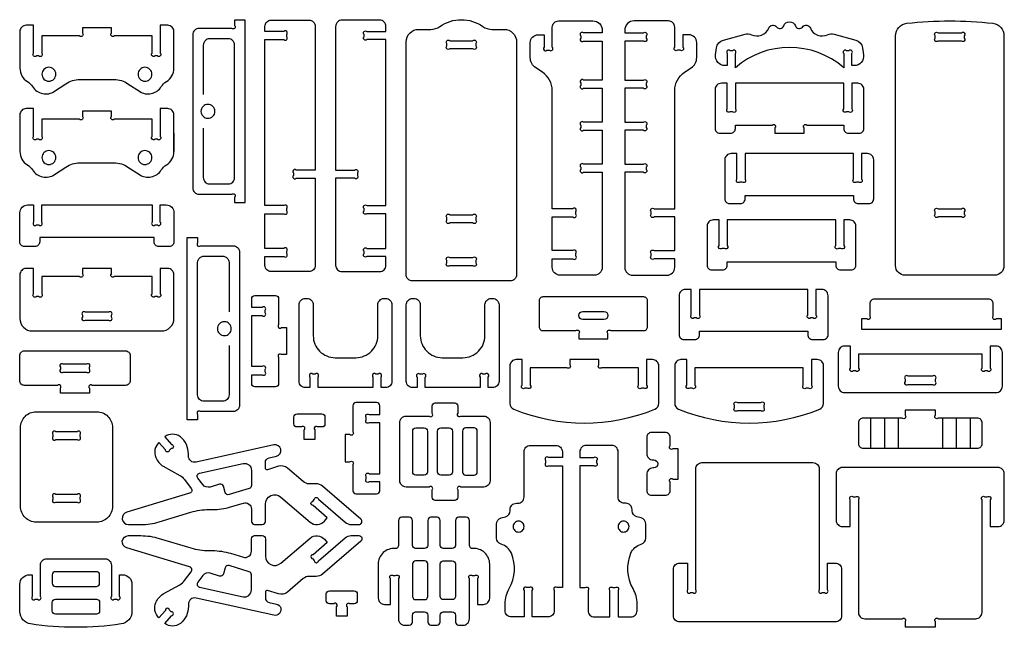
# Model space of a CAD drawing. Extents: x 633.3 to 693.7, y -15.6 to 60.
# Tile 2 of 2: x 633.3 to 693.7, y 22.7 to 60. Entities that reach past the tile are written whole.
import ezdxf

# ---------------------------------------------------------------- set-up
doc = ezdxf.new("R2010")
doc.units = 0
doc.header["$MEASUREMENT"] = 0
doc.layers.get('DEFPOINTS').update_dxf_attribs({"color": 1, "linetype": 'CONTINUOUS'})
doc.layers.add('KONTUR', color=20, linetype='CONTINUOUS')

msp = doc.modelspace()

# ---------------------------------------------------------------- linework, layer by layer
at = {"layer": 'DEFPOINTS'}
msp.add_lwpolyline([(634.094, 40.897), (642.009, 40.897, 0.414214), (642.779, 41.666), (642.779, 44.347, 0.414214), (642.394, 44.731), (641.94, 44.731), (641.94, 43.183, -1), (641.762, 43.006), (641.617, 43.006, -1), (641.44, 43.183), (641.44, 44.231), (639.117, 44.231, -1), (638.94, 44.408), (638.94, 44.731), (637.164, 44.731), (637.164, 44.408, -1), (636.987, 44.231), (634.664, 44.231), (634.664, 43.183, -1), (634.487, 43.006), (634.341, 43.006, -1), (634.164, 43.183), (634.164, 44.731), (633.709, 44.731, 0.414214), (633.324, 44.347), (633.324, 41.666, 0.414214)], format="xyb", close=True, dxfattribs=at)
at = {"layer": 'KONTUR'}
for points in [[(643.935, 59.081), (643.935, 49.67, 0.414214), (644.32, 49.285), (646.323, 49.285, -1), (646.5, 49.108), (646.5, 48.785), (647.142, 48.785), (647.142, 59.965), (646.5, 59.965), (646.5, 59.643, -1), (646.323, 59.465), (644.32, 59.465, 0.414214)], [(648.357, 48.094), (649.518, 48.094, 1), (649.695, 48.272), (649.695, 48.417, 1), (649.518, 48.594), (648.357, 48.594), (648.357, 58.775), (649.518, 58.775, 1), (649.695, 58.952), (649.695, 59.098, 1), (649.518, 59.275), (648.357, 59.275), (648.357, 59.584, -0.414214), (648.742, 59.969), (651.056, 59.969, -0.414214), (651.44, 59.584), (651.44, 50.769), (650.28, 50.769, 1), (650.103, 50.592), (650.103, 50.446, 1), (650.28, 50.269), (651.44, 50.269), (651.44, 44.924, -0.414214), (651.056, 44.54), (648.742, 44.54, -0.414214), (648.357, 44.924), (648.357, 45.466), (649.518, 45.466, 1), (649.695, 45.644), (649.695, 45.789, 1), (649.518, 45.966), (648.357, 45.966)], [(655.778, 48.094), (654.618, 48.094, -1), (654.441, 48.272), (654.441, 48.417, -1), (654.618, 48.594), (655.778, 48.594), (655.778, 58.775), (654.618, 58.775, -1), (654.441, 58.952), (654.441, 59.098, -1), (654.618, 59.275), (655.778, 59.275), (655.778, 59.584, 0.414214), (655.394, 59.969), (653.08, 59.969, 0.414214), (652.695, 59.584), (652.695, 50.769), (653.856, 50.769, -1), (654.033, 50.592), (654.033, 50.446, -1), (653.856, 50.269), (652.695, 50.269), (652.695, 44.924, 0.414214), (653.08, 44.54), (655.394, 44.54, 0.414214), (655.778, 44.924), (655.778, 45.466), (654.618, 45.466, -1), (654.441, 45.644), (654.441, 45.789, -1), (654.618, 45.966), (655.778, 45.966)], [(657.406, 43.976, -0.414214), (657.021, 44.36), (657.021, 58.636, -0.414214), (657.79, 59.405), (658.539, 59.405, 0.155074), (659.094, 59.581, -0.31779), (661.724, 59.581, 0.155074), (662.279, 59.405), (663.028, 59.405, -0.414214), (663.797, 58.636), (663.797, 44.36, -0.414214), (663.412, 43.976)], [(665.483, 59.073), (665.483, 58.304, 1), (665.66, 58.127), (665.806, 58.127, 1), (665.983, 58.304), (665.983, 59.539, -0.414214), (666.368, 59.924), (668.474, 59.924, -0.414214), (669.051, 59.347), (669.051, 59.191), (667.909, 59.191, 1), (667.732, 59.014), (667.732, 58.868, 1), (667.909, 58.691), (669.051, 58.691), (669.051, 56.288), (667.909, 56.288, 1), (667.732, 56.11), (667.732, 55.965, 1), (667.909, 55.788), (669.051, 55.788), (669.051, 53.711), (667.909, 53.711, 1), (667.732, 53.534), (667.732, 53.388, 1), (667.909, 53.211), (669.051, 53.211), (669.051, 51.135), (667.909, 51.135, 1), (667.732, 50.958), (667.732, 50.812, 1), (667.909, 50.635), (669.051, 50.635), (669.051, 44.801, -0.414214), (668.57, 44.32), (666.464, 44.32, -0.414214), (665.983, 44.801), (665.983, 45.327), (667.251, 45.327, 1), (667.428, 45.504), (667.428, 45.65, 1), (667.251, 45.827), (665.983, 45.827), (665.983, 47.895), (667.251, 47.895, 1), (667.428, 48.072), (667.428, 48.218, 1), (667.251, 48.395), (665.983, 48.395), (665.983, 55.653, 0.252072), (665.378, 56.777), (664.98, 57.039, -0.252072), (664.634, 57.681), (664.634, 58.592, -0.414214), (665.115, 59.073)], [(673.999, 59.073), (673.999, 58.304, -1), (673.822, 58.127), (673.676, 58.127, -1), (673.499, 58.304), (673.499, 59.539, 0.414214), (673.115, 59.924), (671.008, 59.924, 0.414214), (670.431, 59.347), (670.431, 59.191), (671.573, 59.191, -1), (671.751, 59.014), (671.751, 58.868, -1), (671.573, 58.691), (670.431, 58.691), (670.431, 56.288), (671.573, 56.288, -1), (671.751, 56.11), (671.751, 55.965, -1), (671.573, 55.788), (670.431, 55.788), (670.431, 53.711), (671.573, 53.711, -1), (671.751, 53.534), (671.751, 53.388, -1), (671.573, 53.211), (670.431, 53.211), (670.431, 51.135), (671.573, 51.135, -1), (671.751, 50.958), (671.751, 50.812, -1), (671.573, 50.635), (670.431, 50.635), (670.431, 44.801, 0.414214), (670.912, 44.32), (673.019, 44.32, 0.414214), (673.499, 44.801), (673.499, 45.327), (672.232, 45.327, -1), (672.055, 45.504), (672.055, 45.65, -1), (672.232, 45.827), (673.499, 45.827), (673.499, 47.895), (672.232, 47.895, -1), (672.055, 48.072), (672.055, 48.218, -1), (672.232, 48.395), (673.499, 48.395), (673.499, 55.653, -0.252072), (674.104, 56.777), (674.503, 57.039, 0.252072), (674.848, 57.681), (674.848, 58.592, 0.414214), (674.368, 59.073)], [(680.181, 59.617, -0.687577), (680.9, 59.617, 0.578369), (681.329, 59.55, -0.567962), (681.819, 59.48, 0.425793), (682.877, 59.072, -0.176453), (683.27, 59.107), (684.598, 58.751, -0.304748), (685.021, 58.266), (685.076, 57.834, -0.451549), (684.504, 57.184), (684.364, 57.184), (684.364, 57.916, 1), (684.187, 58.093), (684.041, 58.093, 1), (683.864, 57.916), (683.864, 57.051, 0.37485), (677.217, 57.051), (677.217, 57.916, 1), (677.04, 58.093), (676.894, 58.093, 1), (676.717, 57.916), (676.717, 57.184), (676.578, 57.184, -0.451549), (676.005, 57.834), (676.06, 58.266, -0.304748), (676.483, 58.751), (677.811, 59.107, -0.176453), (678.204, 59.072, 0.425793), (679.262, 59.48, -0.567962), (679.752, 59.55, 0.578369)], [(687.624, 44.32, -0.414214), (687.047, 44.897), (687.047, 59.014, -0.382343), (687.732, 59.778, -0.055069), (693.008, 59.778, -0.382343), (693.693, 59.014), (693.693, 44.897, -0.414214), (693.116, 44.32)], [(639.956, 56.068), (640.654, 55.603, 0.422185), (642.001, 55.892, -0.11659), (642.316, 56.203, 0.261966), (642.779, 57.025), (642.779, 59.271, 0.414214), (642.394, 59.655), (641.94, 59.655), (641.94, 57.952, -1), (641.762, 57.775), (641.617, 57.775, -1), (641.44, 57.952), (641.44, 59), (639.117, 59, -1), (638.94, 59.178), (638.94, 59.5), (637.164, 59.5), (637.164, 59.178, -1), (636.987, 59), (634.664, 59), (634.664, 57.952, -1), (634.487, 57.775), (634.341, 57.775, -1), (634.164, 57.952), (634.164, 59.655), (633.709, 59.655, 0.414214), (633.324, 59.271), (633.324, 57.025, 0.261966), (633.787, 56.203, -0.11659), (634.102, 55.892, 0.422185), (635.449, 55.603), (636.147, 56.068, -0.147995), (637, 56.326), (639.103, 56.326, -0.147995)], [(689.654, 59.191), (691.086, 59.191, -1), (691.263, 59.014), (691.263, 58.868, -1), (691.086, 58.691), (689.654, 58.691, -1), (689.477, 58.868), (689.477, 59.014, -1)], [(659.698, 58.711), (661.12, 58.711, -1), (661.297, 58.534), (661.297, 58.388, -1), (661.12, 58.211), (659.698, 58.211, -1), (659.521, 58.388), (659.521, 58.534, -1)], [(635.105, 57.077, 0.414214), (634.679, 56.651, 0.414214), (635.105, 56.225, 0.414214), (635.531, 56.651, 0.414214)], [(640.998, 57.077, 0.414214), (640.572, 56.651, 0.414214), (640.998, 56.225, 0.414214), (641.425, 56.651, 0.414214)], [(677.217, 56.098), (677.217, 54.527, -1), (677.04, 54.349), (676.894, 54.349, -1), (676.717, 54.527), (676.717, 56.098), (676.357, 56.098, 0.414214), (675.973, 55.714), (675.973, 53.319, 0.414214), (676.261, 53.03), (676.929, 53.03, 0.414214), (677.217, 53.319), (677.217, 53.53), (679.471, 53.53, -1), (679.648, 53.353), (679.648, 53.03), (681.433, 53.03), (681.433, 53.353, -1), (681.61, 53.53), (683.864, 53.53), (683.864, 53.319, 0.414214), (684.152, 53.03), (684.82, 53.03, 0.414214), (685.108, 53.319), (685.108, 55.714, 0.414214), (684.724, 56.098), (684.364, 56.098), (684.364, 54.527, -1), (684.187, 54.349), (684.041, 54.349, -1), (683.864, 54.527), (683.864, 56.098)], [(639.956, 50.956), (640.654, 50.491, 0.422185), (642.001, 50.78, -0.11659), (642.316, 51.091, 0.261966), (642.779, 51.912), (642.779, 54.158, 0.414214), (642.394, 54.543), (641.94, 54.543), (641.94, 52.84, -1), (641.762, 52.663), (641.617, 52.663, -1), (641.44, 52.84), (641.44, 53.888), (639.117, 53.888, -1), (638.94, 54.065), (638.94, 54.388), (637.164, 54.388), (637.164, 54.065, -1), (636.987, 53.888), (634.664, 53.888), (634.664, 52.84, -1), (634.487, 52.663), (634.341, 52.663, -1), (634.164, 52.84), (634.164, 54.543), (633.709, 54.543, 0.414214), (633.324, 54.158), (633.324, 51.912, 0.261966), (633.787, 51.091, -0.11659), (634.102, 50.78, 0.422185), (635.449, 50.491), (636.147, 50.956, -0.147995), (637, 51.214), (639.103, 51.214, -0.147995)], [(644.861, 54.802, 0.414214), (644.435, 54.375, 0.414214), (644.861, 53.949, 0.414214), (645.288, 54.375, 0.414214)], [(635.105, 51.965, 0.414214), (634.679, 51.539, 0.414214), (635.105, 51.112, 0.414214), (635.531, 51.539, 0.414214)], [(640.998, 51.965, 0.414214), (640.572, 51.539, 0.414214), (640.998, 51.112, 0.414214), (641.425, 51.539, 0.414214)], [(677.816, 51.785), (677.816, 50.213, -1), (677.638, 50.036), (677.493, 50.036, -1), (677.316, 50.213), (677.316, 51.785), (676.956, 51.785, 0.414214), (676.571, 51.4), (676.571, 49.005, 0.414214), (676.859, 48.717), (677.527, 48.717, 0.414214), (677.816, 49.005), (677.816, 49.217), (684.462, 49.217), (684.462, 49.005, 0.414214), (684.75, 48.717), (685.418, 48.717, 0.414214), (685.707, 49.005), (685.707, 51.4, 0.414214), (685.322, 51.785), (684.962, 51.785), (684.962, 50.213, -1), (684.785, 50.036), (684.639, 50.036, -1), (684.462, 50.213), (684.462, 51.785)], [(634.251, 46.073), (633.613, 46.073, -0.414214), (633.324, 46.361), (633.324, 48.149, -0.414214), (633.805, 48.63), (634.164, 48.63), (634.164, 47.581, 1), (634.341, 47.404), (634.487, 47.404, 1), (634.664, 47.581), (634.664, 48.63), (641.44, 48.63), (641.44, 47.581, 1), (641.617, 47.404), (641.762, 47.404, 1), (641.94, 47.581), (641.94, 48.63), (642.298, 48.63, -0.414214), (642.779, 48.149), (642.779, 46.361, -0.414214), (642.49, 46.073), (641.852, 46.073, -0.414214), (641.564, 46.361), (641.564, 46.625), (634.539, 46.625), (634.539, 46.361, -0.414214)], [(689.654, 48.395), (691.086, 48.395, -1), (691.263, 48.218), (691.263, 48.072, -1), (691.086, 47.895), (689.654, 47.895, -1), (689.477, 48.072), (689.477, 48.218, -1)], [(659.698, 48.03), (661.12, 48.03, -1), (661.297, 47.853), (661.297, 47.707, -1), (661.12, 47.53), (659.698, 47.53, -1), (659.521, 47.707), (659.521, 47.853, -1)], [(676.724, 47.713), (676.724, 46.141, -1), (676.547, 45.964), (676.401, 45.964, -1), (676.224, 46.141), (676.224, 47.713), (675.864, 47.713, 0.414214), (675.48, 47.328), (675.48, 44.933, 0.414214), (675.768, 44.645), (676.436, 44.645, 0.414214), (676.724, 44.933), (676.724, 45.145), (683.371, 45.145), (683.371, 44.933, 0.414214), (683.659, 44.645), (684.327, 44.645, 0.414214), (684.615, 44.933), (684.615, 47.328, 0.414214), (684.231, 47.713), (683.871, 47.713), (683.871, 46.141, -1), (683.694, 45.964), (683.548, 45.964, -1), (683.371, 46.141), (683.371, 47.713)], [(646.795, 45.743), (646.795, 36.332, -0.414214), (646.41, 35.947), (644.407, 35.947, 1), (644.23, 35.77), (644.23, 35.447), (643.589, 35.447), (643.589, 46.628), (644.23, 46.628), (644.23, 46.305, 1), (644.407, 46.128), (646.41, 46.128, -0.414214)], [(661.12, 44.902), (659.698, 44.902, -1), (659.521, 45.079), (659.521, 45.225, -1), (659.698, 45.402), (661.12, 45.402, -1), (661.297, 45.225), (661.297, 45.079, -1)], [(647.547, 41.842), (648.196, 41.842, 1), (648.373, 42.019), (648.373, 42.165, 1), (648.196, 42.342), (647.547, 42.342), (647.547, 42.884, -0.414214), (647.74, 43.076), (649.007, 43.076, -0.414214), (649.199, 42.884), (649.199, 41.287, 1), (649.376, 41.11), (649.675, 41.11), (649.675, 39.445), (649.376, 39.445, 1), (649.199, 39.268), (649.199, 37.672, -0.414214), (649.007, 37.479), (647.74, 37.479, -0.414214), (647.547, 37.672), (647.547, 38.213), (648.196, 38.213, 1), (648.373, 38.39), (648.373, 38.536, 1), (648.196, 38.713), (647.547, 38.713)], [(650.456, 42.505, -0.414214), (650.841, 42.89), (650.936, 42.89, -0.414214), (651.321, 42.505), (651.321, 40.606, 0.414214), (652.667, 39.26), (653.938, 39.26, 0.414214), (655.284, 40.606), (655.284, 42.505, -0.414214), (655.669, 42.89), (655.764, 42.89, -0.414214), (656.148, 42.505), (656.148, 37.806, -0.414214), (655.764, 37.421), (655.484, 37.421), (655.484, 38.07, 1), (655.306, 38.247), (655.161, 38.247, 1), (654.984, 38.07), (654.984, 37.421), (651.621, 37.421), (651.621, 38.07, 1), (651.444, 38.247), (651.298, 38.247, 1), (651.121, 38.07), (651.121, 37.421), (650.841, 37.421, -0.414214), (650.456, 37.806)], [(657.026, 42.505, -0.414214), (657.411, 42.89), (657.506, 42.89, -0.414214), (657.891, 42.505), (657.891, 40.606, 0.414214), (659.237, 39.26), (660.508, 39.26, 0.414214), (661.854, 40.606), (661.854, 42.505, -0.414214), (662.239, 42.89), (662.334, 42.89, -0.414214), (662.719, 42.505), (662.719, 37.806, -0.414214), (662.334, 37.421), (662.054, 37.421), (662.054, 38.07, 1), (661.877, 38.247), (661.731, 38.247, 1), (661.554, 38.07), (661.554, 37.421), (658.191, 37.421), (658.191, 38.07, 1), (658.014, 38.247), (657.868, 38.247, 1), (657.691, 38.07), (657.691, 37.421), (657.411, 37.421, -0.414214), (657.026, 37.806)], [(665.182, 41.149, 0.414214), (665.413, 40.918), (667.435, 40.918, -1), (667.613, 40.741), (667.613, 40.418), (669.398, 40.418), (669.398, 40.741, -1), (669.575, 40.918), (671.598, 40.918, 0.414214), (671.828, 41.149), (671.828, 42.755, 0.414214), (671.598, 42.986), (665.413, 42.986, 0.414214), (665.182, 42.755)], [(675.015, 43.447), (675.015, 41.876, -1), (674.838, 41.698), (674.692, 41.698, -1), (674.515, 41.876), (674.515, 43.447), (674.155, 43.447, 0.414214), (673.77, 43.063), (673.77, 40.668, 0.414214), (674.059, 40.379), (674.726, 40.379, 0.414214), (675.015, 40.668), (675.015, 40.879), (681.661, 40.879), (681.661, 40.668, 0.414214), (681.95, 40.379), (682.617, 40.379, 0.414214), (682.906, 40.668), (682.906, 43.063, 0.414214), (682.521, 43.447), (682.161, 43.447), (682.161, 41.876, -1), (681.984, 41.698), (681.838, 41.698, -1), (681.661, 41.876), (681.661, 43.447)], [(685.459, 42.559), (685.458, 41.812, -1), (685.281, 41.635), (684.959, 41.635), (684.959, 41), (693.54, 41), (693.54, 41.635), (693.217, 41.635, -1), (693.04, 41.812), (693.04, 42.559, 0.414214), (692.751, 42.848), (685.747, 42.848, 0.414214)], [(637.341, 41.568), (638.763, 41.568, 1), (638.94, 41.745), (638.94, 41.867, 1), (638.763, 42.044), (637.341, 42.044, 1), (637.164, 41.867), (637.164, 41.745, 1)], [(667.863, 42.096), (669.148, 42.096, -1), (669.148, 41.596), (667.863, 41.596, -1)], [(645.869, 41.464, 0.414214), (645.443, 41.037, 0.414214), (645.869, 40.611, 0.414214), (646.295, 41.037, 0.414214)], [(683.916, 37.121), (693.21, 37.121, 0.414214), (693.595, 37.506), (693.595, 39.584, 0.414214), (693.21, 39.969), (692.853, 39.969), (692.853, 38.619, -1), (692.676, 38.442), (692.53, 38.442, -1), (692.353, 38.619), (692.353, 39.469), (684.772, 39.469), (684.772, 38.619, -1), (684.595, 38.442), (684.449, 38.442, -1), (684.272, 38.619), (684.272, 39.969), (683.916, 39.969, 0.414214), (683.531, 39.584), (683.531, 37.506, 0.414214)], [(639.801, 37.56), (637.766, 37.56, 1), (637.589, 37.383), (637.589, 37.084), (635.813, 37.084), (635.813, 37.383, 1), (635.636, 37.56), (633.602, 37.56, -0.414214), (633.313, 37.848), (633.313, 39.387, -0.414214), (633.602, 39.675), (639.801, 39.675, -0.414214), (640.089, 39.387), (640.089, 37.848, -0.414214)], [(635.99, 38.379), (637.412, 38.379, 1), (637.589, 38.556), (637.589, 38.678, 1), (637.412, 38.855), (635.99, 38.855, 1), (635.813, 38.678), (635.813, 38.556, 1)], [(671.775, 39.143), (671.775, 37.571, -1), (671.598, 37.394), (671.452, 37.394, -1), (671.275, 37.571), (671.275, 38.643), (669.022, 38.643, -1), (668.845, 38.82), (668.845, 39.143), (667.059, 39.143), (667.059, 38.82, -1), (666.882, 38.643), (664.629, 38.643), (664.629, 37.571, -1), (664.452, 37.394), (664.306, 37.394, -1), (664.129, 37.571), (664.129, 39.143), (663.769, 39.143, 0.414214), (663.384, 38.758), (663.384, 36.451, 0.305092), (663.624, 36.095, 0.195594), (672.28, 36.095, 0.305092), (672.52, 36.451), (672.52, 38.758, 0.414214), (672.135, 39.143)], [(673.733, 36.095, 0.195594), (682.389, 36.095, 0.305092), (682.629, 36.451), (682.629, 38.758, 0.414214), (682.245, 39.143), (681.885, 39.143), (681.885, 37.571, -1), (681.708, 37.394), (681.562, 37.394, -1), (681.385, 37.571), (681.385, 38.643), (674.738, 38.643), (674.738, 37.571, -1), (674.561, 37.394), (674.415, 37.394, -1), (674.238, 37.571), (674.238, 39.143), (673.878, 39.143, 0.414214), (673.494, 38.758), (673.494, 36.451, 0.305092)], [(687.812, 37.621), (689.313, 37.621, 1), (689.49, 37.798), (689.49, 37.944, 1), (689.313, 38.121), (687.812, 38.121, 1), (687.635, 37.944), (687.635, 37.798, 1)], [(655.401, 35.268), (654.752, 35.268, -1), (654.575, 35.445), (654.575, 35.591, -1), (654.752, 35.768), (655.401, 35.768), (655.401, 36.31, 0.414214), (655.209, 36.502), (653.942, 36.502, 0.414214), (653.749, 36.31), (653.749, 34.713, -1), (653.572, 34.536), (653.273, 34.536), (653.273, 32.871), (653.572, 32.871, -1), (653.749, 32.694), (653.749, 31.098, 0.414214), (653.942, 30.905), (655.209, 30.905, 0.414214), (655.401, 31.098), (655.401, 31.639), (654.752, 31.639, -1), (654.575, 31.816), (654.575, 31.962, -1), (654.752, 32.139), (655.401, 32.139)], [(658.807, 30.502, -0.414214), (658.615, 30.695), (658.615, 31.144, 1), (658.438, 31.321), (657.02, 31.321, -0.414214), (656.636, 31.706), (656.636, 35.289, -0.414214), (657.02, 35.673), (658.438, 35.673, 1), (658.615, 35.85), (658.615, 36.3, -0.414214), (658.807, 36.492), (659.999, 36.492, -0.414214), (660.192, 36.3), (660.192, 35.85, 1), (660.369, 35.673), (661.786, 35.673, -0.414214), (662.17, 35.289), (662.17, 31.706, -0.414214), (661.786, 31.321), (660.369, 31.321, 1), (660.192, 31.144), (660.192, 30.695, -0.414214), (659.999, 30.502)], [(677.346, 36.507), (678.777, 36.507, -1), (678.954, 36.33), (678.954, 36.184, -1), (678.777, 36.007), (677.346, 36.007, -1), (677.169, 36.184), (677.169, 36.33, -1)], [(638.045, 35.941, -0.414214), (639.006, 34.98), (639.006, 30.131, -0.414214), (638.045, 29.17), (634.325, 29.17, -0.414214), (633.364, 30.131), (633.364, 34.98, -0.414214), (634.325, 35.941)], [(651.85, 35.007), (651.587, 35.007, 1), (651.41, 34.83), (651.41, 34.24), (650.769, 34.24), (650.769, 34.83, 1), (650.592, 35.007), (650.33, 35.007, -0.414214), (650.137, 35.199), (650.137, 35.613, -0.414214), (650.33, 35.805), (651.85, 35.805, -0.414214), (652.042, 35.613), (652.042, 35.199, -0.414214)], [(692.065, 33.699, 0.414214), (692.353, 33.987), (692.353, 35.258, 0.414214), (692.065, 35.546), (689.667, 35.546, -1), (689.49, 35.723), (689.49, 36.046), (687.635, 36.046), (687.635, 35.723, -1), (687.458, 35.546), (685.061, 35.546, 0.414214), (684.772, 35.258), (684.772, 33.987, 0.414214), (685.061, 33.699)], [(635.53, 34.237), (636.84, 34.237, 1), (637.017, 34.414), (637.017, 34.536, 1), (636.84, 34.713), (635.53, 34.713, 1), (635.353, 34.536), (635.353, 34.414, 1)], [(643.666, 33.356, 0.224783), (643.172, 34.405, 0.332024), (642.213, 34.405), (642.626, 33.936, -1), (642.61, 33.686), (642.5, 33.59, -1), (642.25, 33.606), (641.855, 34.055, 0.318462), (641.663, 33.125, 0.133666), (642.111, 32.598), (643.129, 32.036, -0.10459), (643.43, 31.776), (643.836, 31.242, -0.522753), (643.739, 30.941), (639.878, 29.772, 0.862777), (639.989, 29.019), (640.754, 29.019, 0.073666), (641.869, 29.184), (643.809, 29.772, -0.073666), (644.924, 29.937), (645.135, 29.937, 0.073666), (646.25, 30.102), (647.036, 30.34, -0.503235), (647.532, 29.972), (647.532, 29.211, 0.414214), (647.724, 29.019), (648.193, 29.019, 0.414214), (648.385, 29.211), (648.385, 30.27, -0.640772), (649.338, 30.708), (651.134, 29.168, 0.414214), (652.006, 29.235), (652.182, 29.44), (651.309, 30.189, -1), (651.29, 30.438), (651.385, 30.549, -1), (651.634, 30.568), (653.28, 29.158, 0.179039), (653.655, 29.019), (654.12, 29.019, 0.696297), (654.245, 29.357), (651.886, 31.379, 0.179039), (651.511, 31.518), (651.078, 31.518, -0.179039), (650.702, 31.657), (649.741, 32.481, 0.256082), (649.198, 32.595), (648.509, 32.386, -0.503235), (648.385, 32.478), (648.385, 32.837, -0.35181), (648.612, 33.119), (649.066, 33.219, 1), (648.914, 33.904), (644.134, 32.847, -0.479498), (643.666, 33.222)], [(657.423, 34.756, -0.414214), (657.616, 34.948), (658.136, 34.948, -0.414214), (658.328, 34.756), (658.328, 32.238, -0.414214), (658.136, 32.046), (657.616, 32.046, -0.414214), (657.423, 32.238)], [(658.951, 32.238), (658.951, 34.756, -0.414214), (659.143, 34.948), (659.663, 34.948, -0.414214), (659.856, 34.756), (659.856, 32.238, -0.414214), (659.663, 32.046), (659.143, 32.046, -0.414214)], [(661.383, 34.756, 0.414214), (661.191, 34.948), (660.67, 34.948, 0.414214), (660.478, 34.756), (660.478, 32.238, 0.414214), (660.67, 32.046), (661.191, 32.046, 0.414214), (661.383, 32.238)], [(672.166, 32.491, 0.414214), (671.781, 32.106), (671.781, 31.105, 0.414214), (672.07, 30.817), (672.925, 30.817, 0.414214), (673.213, 31.105), (673.213, 31.636, -1), (673.39, 31.813), (673.713, 31.813), (673.713, 33.669), (673.39, 33.669, -1), (673.213, 33.846), (673.213, 34.377, 0.414214), (672.925, 34.665), (672.07, 34.665, 0.414214), (671.781, 34.377), (671.781, 33.376, 0.414214), (672.166, 32.991), (672.21, 32.991, -1), (672.21, 32.491)], [(662.559, 29.051, -0.339454), (662.844, 29.423), (663.113, 29.495, 0.339454), (663.398, 29.866), (663.398, 29.942, -0.414214), (663.782, 30.326), (663.871, 30.326, 0.414214), (664.256, 30.711), (664.256, 33.487, -0.414214), (664.64, 33.871), (666.218, 33.871, -0.414214), (666.603, 33.487), (666.603, 33.13), (665.754, 33.13, 1), (665.577, 32.953), (665.577, 32.807, 1), (665.754, 32.63), (666.603, 32.63), (666.603, 25.151), (666.28, 25.151, 1), (666.103, 24.974), (666.103, 23.735, -0.414214), (665.718, 23.351), (664.756, 23.351), (664.756, 24.974, 1), (664.578, 25.151), (664.433, 25.151, 1), (664.256, 24.974), (664.256, 23.351), (663.477, 23.351, -0.414214), (663.093, 23.735), (663.093, 24.146, -0.129433), (663.342, 25.093, 0.231132), (663.474, 27.259, 0.231026), (662.841, 27.817, -0.33747), (662.559, 28.188)], [(671.722, 29.051, 0.339454), (671.437, 29.423), (671.168, 29.495, -0.339454), (670.883, 29.866), (670.883, 29.942, 0.414214), (670.498, 30.326), (670.41, 30.326, -0.414214), (670.025, 30.711), (670.025, 33.487, 0.414214), (669.641, 33.871), (668.062, 33.871, 0.414214), (667.678, 33.487), (667.678, 33.13), (668.527, 33.13, -1), (668.704, 32.953), (668.704, 32.807, -1), (668.527, 32.63), (667.678, 32.63), (667.678, 25.151), (668.001, 25.151, -1), (668.178, 24.974), (668.178, 23.735, 0.414214), (668.562, 23.351), (669.525, 23.351), (669.525, 24.974, -1), (669.702, 25.151), (669.848, 25.151, -1), (670.025, 24.974), (670.025, 23.351), (670.803, 23.351, 0.414214), (671.188, 23.735), (671.188, 24.146, 0.129433), (670.939, 25.093, -0.231132), (670.807, 27.259, -0.231026), (671.44, 27.817, 0.33747), (671.722, 28.188)], [(644.349, 32.176), (647.017, 32.766, -0.479498), (647.532, 32.353), (647.532, 31.413, -0.330464), (647.395, 31.229), (646.164, 30.856, -0.414214), (645.924, 30.985), (645.808, 31.367, 0.414214), (645.568, 31.496), (645.001, 31.324, -0.313411), (644.541, 31.473), (644.238, 31.872, -0.547347)], [(683.73, 26.274), (683.73, 23.426, -0.414214), (683.346, 23.041), (673.802, 23.041, -0.414214), (673.417, 23.426), (673.417, 26.274, -0.414214), (673.802, 26.658), (674.283, 26.658), (674.283, 25.019, 1), (674.46, 24.842), (674.606, 24.842, 1), (674.783, 25.019), (674.783, 32.436, -0.414214), (675.168, 32.82), (681.979, 32.82, -0.414214), (682.364, 32.436), (682.364, 25.019, 1), (682.541, 24.842), (682.687, 24.842, 1), (682.864, 25.019), (682.864, 26.658), (683.346, 26.658, -0.414214)], [(689.487, 22.739), (689.487, 23.062, -1), (689.664, 23.239), (691.965, 23.239, 0.414214), (692.35, 23.624), (692.35, 30.54, -1), (692.527, 30.718), (692.673, 30.718, -1), (692.85, 30.54), (692.85, 28.901), (693.331, 28.901, 0.414214), (693.716, 29.286), (693.716, 32.134, 0.414214), (693.331, 32.518), (683.787, 32.518, 0.414214), (683.402, 32.134), (683.402, 29.286, 0.414214), (683.787, 28.901), (684.269, 28.901), (684.269, 30.54, -1), (684.446, 30.718), (684.591, 30.718, -1), (684.769, 30.54), (684.769, 23.624, 0.414214), (685.153, 23.239), (687.454, 23.239, -1), (687.631, 23.062), (687.631, 22.739)], [(635.353, 30.697), (635.353, 30.575, 1), (635.53, 30.398), (636.84, 30.398, 1), (637.017, 30.575), (637.017, 30.697, 1), (636.84, 30.874), (635.53, 30.874, 1)], [(657.601, 27.552, -0.414214), (657.409, 27.744), (657.409, 29.277, 0.414214), (657.216, 29.469), (656.743, 29.469, 0.414214), (656.551, 29.277), (656.551, 27.741, -0.437062), (656.344, 27.549, 0.437062), (655.308, 26.59), (655.308, 24.504, 0.414214), (655.692, 24.12), (656.051, 24.12), (656.051, 25.707, -1), (656.228, 25.884), (656.374, 25.884, -1), (656.551, 25.707), (656.551, 23.231, 0.414214), (656.935, 22.846), (657.216, 22.846, 0.414214), (657.409, 23.038), (657.409, 23.464, -0.414214), (657.601, 23.656), (658.155, 23.656, -0.414214), (658.347, 23.464), (658.347, 23.038, 0.414214), (658.54, 22.846), (658.914, 22.846, 0.414214), (659.106, 23.038), (659.106, 23.464, -0.414214), (659.299, 23.656), (659.853, 23.656, -0.414214), (660.045, 23.464), (660.045, 23.038, 0.414214), (660.238, 22.846), (660.518, 22.846, 0.414214), (660.903, 23.231), (660.903, 25.707, -1), (661.08, 25.884), (661.226, 25.884, -1), (661.403, 25.707), (661.403, 24.12), (661.761, 24.12, 0.414214), (662.146, 24.504), (662.146, 26.59, 0.437062), (661.11, 27.549, -0.437062), (660.903, 27.741), (660.903, 29.277, 0.414214), (660.711, 29.469), (660.238, 29.469, 0.414214), (660.045, 29.277), (660.045, 27.744, -0.414214), (659.853, 27.552), (659.299, 27.552, -0.414214), (659.106, 27.744), (659.106, 29.277, 0.414214), (658.914, 29.469), (658.54, 29.469, 0.414214), (658.347, 29.277), (658.347, 27.744, -0.414214), (658.155, 27.552)], [(663.92, 29.227, 0.414214), (663.585, 28.892, 0.414214), (663.92, 28.557, 0.414214), (664.256, 28.892, 0.414214)], [(670.36, 29.227, 0.414214), (670.025, 28.892, 0.414214), (670.36, 28.557, 0.414214), (670.695, 28.892, 0.414214)], [(643.666, 24.001, -0.224783), (643.172, 22.953, -0.332024), (642.213, 22.953), (642.626, 23.421, 1), (642.61, 23.671), (642.5, 23.768, 1), (642.25, 23.752), (641.855, 23.303, -0.318462), (641.663, 24.233, -0.133666), (642.111, 24.76), (643.129, 25.321, 0.10459), (643.43, 25.581), (643.836, 26.116, 0.522753), (643.739, 26.416), (639.878, 27.586, -0.862777), (639.989, 28.339), (640.754, 28.339, -0.073666), (641.869, 28.173), (643.809, 27.586, 0.073666), (644.924, 27.42), (645.135, 27.42, -0.073666), (646.25, 27.255), (647.036, 27.017, 0.503235), (647.532, 27.385), (647.532, 28.146, -0.414214), (647.724, 28.339), (648.193, 28.339, -0.414214), (648.385, 28.146), (648.385, 27.088, 0.640772), (649.338, 26.65), (651.134, 28.19, -0.414214), (652.006, 28.123), (652.182, 27.917), (651.309, 27.169, 1), (651.29, 26.919), (651.385, 26.808, 1), (651.634, 26.789), (653.28, 28.2, -0.179039), (653.655, 28.339), (654.12, 28.339, -0.696297), (654.245, 28), (651.886, 25.978, -0.179039), (651.511, 25.839), (651.078, 25.839, 0.179039), (650.702, 25.701), (649.741, 24.877, -0.256082), (649.198, 24.762), (648.509, 24.971, 0.503235), (648.385, 24.879), (648.385, 24.52, 0.35181), (648.612, 24.239), (649.066, 24.138, -1), (648.914, 23.454), (644.134, 24.511, 0.479498), (643.666, 24.135)], [(634.088, 25.936), (634.088, 24.613, 1), (634.265, 24.436), (634.411, 24.436, 1), (634.588, 24.613), (634.588, 26.531, -0.414214), (634.972, 26.916), (638.556, 26.916, -0.414214), (638.94, 26.531), (638.94, 24.613, 1), (639.117, 24.436), (639.263, 24.436, 1), (639.44, 24.613), (639.44, 25.936), (639.622, 25.936, -0.414214), (640.199, 25.359), (640.199, 23.679, -0.371951), (639.542, 22.918, -0.073339), (633.986, 22.918, -0.371951), (633.329, 23.679), (633.329, 25.359, -0.414214), (633.906, 25.936)], [(657.409, 24.607, 0.414214), (657.601, 24.415), (658.155, 24.415, 0.414214), (658.347, 24.607), (658.347, 26.601, 0.414214), (658.155, 26.793), (657.601, 26.793, 0.414214), (657.409, 26.601)], [(659.853, 26.793, -0.414214), (660.045, 26.601), (660.045, 24.607, -0.414214), (659.853, 24.415), (659.299, 24.415, -0.414214), (659.106, 24.607), (659.106, 26.601, -0.414214), (659.299, 26.793)], [(635.505, 26.128, 0.414214), (635.313, 25.936), (635.313, 25.415, 0.414214), (635.505, 25.223), (638.023, 25.223, 0.414214), (638.215, 25.415), (638.215, 25.936, 0.414214), (638.023, 26.128)], [(644.349, 25.181), (647.017, 24.591, 0.479498), (647.532, 25.004), (647.532, 25.944, 0.330464), (647.395, 26.128), (646.164, 26.501, 0.414214), (645.924, 26.373), (645.808, 25.99, -0.414214), (645.568, 25.862), (645.001, 26.034, 0.313411), (644.541, 25.885), (644.238, 25.485, 0.547347)], [(653.833, 24.156), (653.571, 24.156, 1), (653.394, 23.979), (653.394, 23.389), (652.752, 23.389), (652.752, 23.979, 1), (652.575, 24.156), (652.313, 24.156, -0.414214), (652.121, 24.349), (652.121, 24.762, -0.414214), (652.313, 24.955), (653.833, 24.955, -0.414214), (654.026, 24.762), (654.026, 24.349, -0.414214)], [(638.023, 23.53), (635.505, 23.53, -0.414214), (635.313, 23.723), (635.313, 24.243, -0.414214), (635.505, 24.436), (638.023, 24.436, -0.414214), (638.215, 24.243), (638.215, 23.723, -0.414214)]]:
    msp.add_lwpolyline(points, format="xyb", close=True, dxfattribs=at)
for points in [[(644.576, 53.339), (644.576, 50.311, 0.414214), (644.961, 49.926), (646.116, 49.926, 0.414214), (646.5, 50.311), (646.5, 58.439, 0.414214), (646.116, 58.824), (644.961, 58.824, 0.414214), (644.576, 58.439), (644.576, 55.411)], [(646.154, 40.001), (646.154, 36.973, -0.414214), (645.769, 36.588), (644.615, 36.588, -0.414214), (644.23, 36.973), (644.23, 45.102, -0.414214), (644.615, 45.486), (645.769, 45.486, -0.414214), (646.154, 45.102), (646.154, 42.073)]]:
    msp.add_lwpolyline(points, format="xyb", dxfattribs=at)
for points in [[(642.779, 53.035), (642.779, 51.912)], [(692.353, 38.619), (692.353, 39.469)], [(685.509, 35.546), (685.509, 33.699)], [(686.358, 35.546), (686.358, 33.699)], [(687.208, 35.546), (687.208, 33.699)], [(689.917, 35.546), (689.917, 33.699)], [(690.767, 35.546), (690.767, 33.699)], [(691.617, 35.546), (691.617, 33.699)]]:
    msp.add_lwpolyline(points, dxfattribs=at)

doc.saveas('drawing.dxf')
